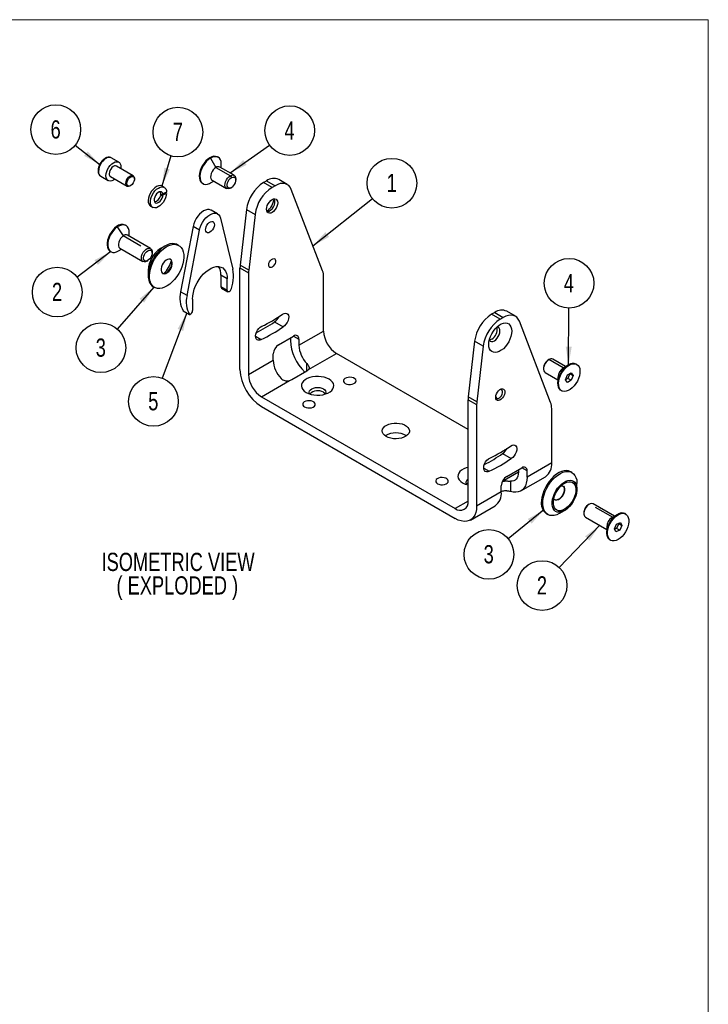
# Model space of a CAD drawing. Header units: millimetres. Extents: x 0 to 864, y 0 to 559.
# Tile 6 of 6: x 636 to 864, y 234 to 559. Entities that reach past the tile are written whole.
import ezdxf

# ---------------------------------------------------------------- set-up
doc = ezdxf.new("R2010")
doc.units = ezdxf.units.MM
doc.layers.add('DIMENSIONS', color=140, linetype='Continuous', lineweight=25)
doc.layers.add('TEXT', color=140, linetype='Continuous', lineweight=25)
doc.styles.add('SLDTEXTSTYLE1', font='TXT', dxfattribs={"width": 0.75})
doc.dimstyles.new('SLDDIMSTYLE7', dxfattribs={"dimtxt": 0.18, "dimasz": 6, "dimexe": 0, "dimexo": 0.0625, "dimgap": 0, "dimtad": 0, "dimtih": 1, "dimtoh": 1, "dimdec": 0, "dimrnd": 1e-09, "dimzin": 0, "dimdsep": 46, "dimtxsty": 'Standard', "dimsah": 1, "dimcen": 0.09, "dimadec": 0, "dimazin": 0, "dimtfac": 6, "dimtdec": 0, "dimtofl": 0, "dimtmove": 0, "dimatfit": 3, "dimfxl": 0, "dimfrac": 2, "dimtolj": 1, "dimtzin": 0, "dimarcsym": 0})

# ---------------------------------------------------------------- blocks, each defined once
blk = doc.blocks.new('SW_NOTE_0_3')
at = {"layer": 'TEXT', "color": 0}
blk.add_circle((6.41, 5.09), 8.19, dxfattribs=at)
at = {"layer": 'TEXT', "color": 0, "insert": (6.35, 8.14), "char_height": 6, "attachment_point": 2, "style": 'SLDTEXTSTYLE1'}
blk.add_mtext('1', dxfattribs=at)
blk = doc.blocks.new('SW_NOTE_0_4')
at = {"layer": 'TEXT', "color": 0}
blk.add_circle((0.04, 8.19), 8.19, dxfattribs=at)
at = {"layer": 'TEXT', "color": 0, "insert": (-0.02, 11.24), "char_height": 6, "attachment_point": 2, "style": 'SLDTEXTSTYLE1'}
blk.add_mtext('4', dxfattribs=at)
blk = doc.blocks.new('SW_NOTE_0_5')
at = {"layer": 'TEXT', "color": 0}
blk.add_circle((-5.66, -5.91), 8.19, dxfattribs=at)
at = {"layer": 'TEXT', "color": 0, "insert": (-5.72, -2.86), "char_height": 6, "attachment_point": 2, "style": 'SLDTEXTSTYLE1'}
blk.add_mtext('2', dxfattribs=at)
blk = doc.blocks.new('SW_NOTE_0_6')
at = {"layer": 'TEXT', "color": 0}
blk.add_circle((-6.36, -5.15), 8.19, dxfattribs=at)
at = {"layer": 'TEXT', "color": 0, "insert": (-6.42, -2.1), "char_height": 6, "attachment_point": 2, "style": 'SLDTEXTSTYLE1'}
blk.add_mtext('3', dxfattribs=at)
blk = doc.blocks.new('SW_NOTE_0_7')
at = {"layer": 'TEXT', "color": 0}
blk.add_circle((6.68, 4.74), 8.19, dxfattribs=at)
at = {"layer": 'TEXT', "color": 0, "insert": (6.62, 7.79), "char_height": 6, "attachment_point": 2, "style": 'SLDTEXTSTYLE1'}
blk.add_mtext('4', dxfattribs=at)
blk = doc.blocks.new('SW_NOTE_0_8')
at = {"layer": 'TEXT', "color": 0}
blk.add_circle((2.33, 7.85), 8.19, dxfattribs=at)
at = {"layer": 'TEXT', "color": 0, "insert": (2.27, 10.9), "char_height": 6, "attachment_point": 2, "style": 'SLDTEXTSTYLE1'}
blk.add_mtext('7', dxfattribs=at)
blk = doc.blocks.new('SW_NOTE_0_9')
at = {"layer": 'TEXT', "color": 0}
blk.add_circle((-6.4, 5.1), 8.19, dxfattribs=at)
at = {"layer": 'TEXT', "color": 0, "insert": (-6.46, 8.15), "char_height": 6, "attachment_point": 2, "style": 'SLDTEXTSTYLE1'}
blk.add_mtext('6', dxfattribs=at)
blk = doc.blocks.new('SW_NOTE_0_10')
at = {"layer": 'TEXT', "color": 0}
blk.add_circle((-6.53, -4.94), 8.19, dxfattribs=at)
at = {"layer": 'TEXT', "color": 0, "insert": (-6.59, -1.88), "char_height": 6, "attachment_point": 2, "style": 'SLDTEXTSTYLE1'}
blk.add_mtext('2', dxfattribs=at)
blk = doc.blocks.new('SW_NOTE_0_11')
at = {"layer": 'TEXT', "color": 0}
blk.add_circle((-5.38, -6.17), 8.19, dxfattribs=at)
at = {"layer": 'TEXT', "color": 0, "insert": (-5.44, -3.12), "char_height": 6, "attachment_point": 2, "style": 'SLDTEXTSTYLE1'}
blk.add_mtext('3', dxfattribs=at)
blk = doc.blocks.new('SW_NOTE_0_12')
at = {"layer": 'TEXT', "color": 0}
blk.add_circle((-2.89, -7.66), 8.19, dxfattribs=at)
at = {"layer": 'TEXT', "color": 0, "insert": (-2.95, -4.61), "char_height": 6, "attachment_point": 2, "style": 'SLDTEXTSTYLE1'}
blk.add_mtext('5', dxfattribs=at)
blk = doc.blocks.new('SW_NOTE_0_13')
at = {"layer": 'TEXT', "color": 0, "char_height": 6, "attachment_point": 2, "style": 'SLDTEXTSTYLE1'}
for s, insert in [('ISOMETRIC VIEW', (31.22, 7.73)), ('( EXPLODED )', (30.97, -0.02))]:
    blk.add_mtext(s, dxfattribs=dict(at, insert=insert))

msp = doc.modelspace()

# ---------------------------------------------------------------- linework, layer by layer
at = {"color": 7, "linetype": 'Continuous', "lineweight": 18}
for p, q in [((-0.0003, 558.79968), (863.5997, 558.79968)), ((863.5997, 558.79968), (863.5997, 126.99968))]:
    msp.add_line(p, q, dxfattribs=at)
for p, q in [((669.16152, 511.81588), (666.68665, 513.2446)), ((699.23147, 513.27867), (699.4436, 513.15621)), ((699.4436, 513.15621), (701.21137, 510.09435)), ((701.9434, 513.40375), (701.73127, 513.52621)), ((673.89166, 507.35323), (668.41158, 510.51681)), ((701.21137, 510.09435), (705.94898, 507.35938)), ((707.19888, 507.48315), (702.46127, 510.21812)), ((702.97914, 509.91916), (702.97914, 511.11453)), ((663.18693, 507.18226), (665.66181, 505.75354)), ((666.41175, 507.05262), (671.89182, 503.88903)), ((705.94898, 507.35938), (706.30254, 506.74701)), ((672.89197, 503.98818), (673.06872, 504.09025)), ((674.30596, 506.23344), (674.30596, 506.43754)), ((684.16075, 503.50341), (683.45365, 503.91162)), ((696.73167, 504.86573), (696.94381, 504.74326)), ((699.44418, 504.99114), (700.47934, 505.58892)), ((699.96147, 505.88788), (704.69909, 503.15291)), ((705.94927, 503.27685), (706.30277, 503.48098)), ((707.71675, 505.93034), (707.71675, 506.33854)), ((716.87682, 505.09627), (717.89792, 505.68573)), ((719.70525, 503.46345), (716.87682, 505.09627)), ((717.89792, 505.68573), (720.72634, 504.05292)), ((720.72634, 504.05292), (719.70525, 503.46345)), ((724.72602, 504.44898), (721.89759, 506.0818)), ((682.94213, 500.94068), (684.17277, 501.43873)), ((684.94589, 501.88285), (683.68047, 501.37073)), ((683.7104, 501.03257), (684.94059, 501.53043)), ((736.36698, 476.02616), (726.04205, 502.82347)), ((679.65396, 497.32965), (680.36106, 496.92144)), ((701.73127, 494.74578), (699.60995, 495.97039)), ((711.27502, 496.23921), (709.18602, 477.86884)), ((711.27502, 496.23921), (714.10345, 494.6064)), ((714.10345, 494.6064), (712.01444, 476.23603)), ((668.45631, 490.58524), (668.66845, 490.46278)), ((668.66845, 490.46278), (670.621, 487.51877)), ((671.53781, 490.94603), (671.32568, 491.06849)), ((693.67795, 490.63863), (689.55931, 469.02328)), ((695.79927, 489.41401), (693.67795, 490.63863)), ((702.66367, 493.37675), (706.78231, 476.51669)), ((676.41927, 484.1715), (670.621, 487.51877)), ((679.62172, 483.39261), (672.05568, 487.7604)), ((672.57354, 487.46144), (672.57354, 488.6568)), ((691.68063, 467.79867), (695.79927, 489.41401)), ((684.52273, 484.20791), (682.96735, 483.30972)), ((688.94759, 484.35958), (688.52332, 484.60451)), ((666.32608, 482.408), (666.53821, 482.28554)), ((669.03859, 482.53341), (670.07375, 483.13119)), ((669.55588, 483.43015), (677.12192, 479.06237)), ((680.1299, 482.45579), (680.13959, 482.248)), ((680.13959, 481.8398), (680.13959, 482.248)), ((678.37211, 479.1863), (678.7256, 479.39044)), ((712.01444, 476.23603), (709.18602, 477.86884)), ((678.8668, 476.20658), (678.8668, 474.41048)), ((704.95904, 473.30846), (702.83772, 474.53308)), ((702.83772, 474.53308), (702.83772, 470.749)), ((709.13097, 443.46682), (709.13097, 476.92794)), ((709.13097, 476.92794), (711.95939, 475.29512)), ((711.95939, 475.29512), (711.95939, 441.83401)), ((704.95904, 469.52439), (704.95904, 473.30846)), ((736.70813, 456.12115), (736.70813, 473.98891)), ((680.52397, 470.74772), (680.94824, 470.5028)), ((691.68063, 467.79867), (689.55931, 469.02328)), ((704.95904, 469.52439), (702.83772, 470.749)), ((703.04486, 470.29116), (705.16618, 469.06655)), ((693.50391, 466.69556), (693.50391, 462.91149)), ((690.39873, 462.81223), (692.52005, 461.58762)), ((793.13408, 462.25282), (792.11298, 461.66336)), ((794.94141, 460.03054), (792.11298, 461.66336)), ((793.13408, 462.25282), (795.9625, 460.62)), ((799.96218, 461.01607), (797.13375, 462.64889)), ((720.53134, 459.1676), (723.35989, 457.53485)), ((794.94141, 460.03054), (795.9625, 460.62)), ((811.60314, 432.59325), (801.27821, 459.39056)), ((728.5764, 451.4268), (736.70813, 456.12115)), ((714.29284, 454.39313), (716.11454, 453.34125)), ((721.85889, 451.63157), (726.80863, 454.489)), ((725.74797, 453.87669), (725.74797, 453.05962)), ((726.80835, 454.48883), (728.5764, 453.46815)), ((728.5764, 453.46815), (728.5764, 451.4268)), ((786.51118, 452.8063), (784.42218, 434.43593)), ((789.33961, 451.17349), (786.51118, 452.8063)), ((720.09112, 446.52835), (720.09112, 448.56971)), ((731.7441, 443.45778), (740.95077, 448.77268)), ((784.36713, 423.70895), (740.95077, 448.77268)), ((789.33961, 451.17349), (787.25061, 432.80311)), ((711.95939, 441.83401), (720.09112, 446.52835)), ((731.1927, 442.97618), (731.1927, 445.39146)), ((811.02505, 446.70026), (810.6715, 446.49609)), ((815.76267, 443.96529), (811.02505, 446.70026)), ((816.4947, 444.38802), (812.27495, 446.82403)), ((817.53043, 444.98614), (815.76267, 443.96529)), ((817.74257, 444.86367), (817.53043, 444.98614)), ((820.24236, 445.11121), (820.03023, 445.23368)), ((726.24295, 440.11875), (731.1927, 442.97618)), ((809.25729, 444.0466), (809.25729, 443.6384)), ((809.77515, 442.49379), (813.9949, 440.05778)), ((816.50513, 440.06661), (817.12385, 441.6613)), ((817.12385, 441.6613), (818.36129, 442.37565)), ((817.91934, 442.10763), (817.30063, 440.51295)), ((817.9129, 442.1168), (817.91934, 442.10763)), ((817.91934, 442.10763), (818.98, 441.49533)), ((818.36129, 442.37565), (818.98, 441.49533)), ((716.20203, 434.48554), (725.40871, 439.80044)), ((813.9949, 440.90343), (813.9949, 438.86241)), ((817.12385, 439.18629), (816.50513, 440.06661)), ((817.30063, 440.51295), (816.51158, 440.05744)), ((818.36129, 439.90064), (817.12385, 439.18629)), ((818.36129, 439.90064), (817.30063, 440.51295)), ((818.98, 441.49533), (818.36129, 439.90064)), ((815.03064, 436.57319), (815.24277, 436.45073)), ((716.20203, 434.48554), (780.12449, 397.58389)), ((784.36713, 433.49502), (787.19555, 431.86221)), ((784.36713, 400.03391), (784.36713, 433.49502)), ((787.25061, 432.80311), (784.42218, 434.43593)), ((787.19555, 431.86221), (787.19555, 398.4011)), ((716.20203, 431.21937), (780.12449, 394.31773)), ((811.94429, 412.68824), (811.94429, 430.556)), ((795.76774, 415.73482), (798.59593, 414.10187)), ((796.71231, 416.58223), (796.28834, 416.82698)), ((811.94429, 412.68824), (803.81256, 407.99389)), ((789.52898, 410.9602), (791.35105, 409.9085)), ((800.98414, 409.62591), (795.67997, 406.56388)), ((797.09505, 408.19866), (802.0448, 411.05608)), ((800.98414, 410.44378), (800.98414, 409.62671)), ((803.81256, 410.03524), (802.04451, 411.05592)), ((803.81256, 407.99389), (803.81256, 410.03524)), ((818.63097, 409.49496), (818.20671, 409.73988)), ((798.36784, 406.61207), (798.36784, 403.19056)), ((801.74109, 403.41544), (809.87282, 408.10979)), ((795.32728, 403.09544), (787.19555, 398.4011)), ((795.32728, 403.09544), (795.32728, 405.13679)), ((820.28815, 404.0361), (820.28815, 405.8322)), ((784.36713, 400.03312), (780.12449, 397.58389)), ((785.12408, 393.82265), (793.25581, 398.51699)), ((814.63222, 396.03477), (816.1876, 396.93297)), ((822.55864, 396.53704), (822.55089, 396.36187)), ((822.55089, 396.36187), (822.55089, 395.95366)), ((824.31837, 399.01536), (823.96488, 398.81122)), ((832.61673, 395.07047), (825.56856, 399.13929)), ((826.27121, 398.0905), (832.05977, 394.74884)), ((810.20736, 395.8831), (810.63162, 395.63818)), ((823.06876, 394.80905), (830.11694, 390.74023)), ((833.65189, 395.66825), (831.88442, 394.64758)), ((833.36129, 392.47827), (834.59195, 393.03935)), ((834.23417, 395.7371), (834.02203, 395.85956)), ((834.59195, 393.03935), (835.09526, 392.0245)), ((836.3644, 395.79366), (836.15227, 395.91612)), ((830.11694, 391.58588), (830.11694, 389.54486)), ((832.63394, 390.90234), (833.36129, 392.47827)), ((833.13725, 389.88749), (832.63394, 390.90234)), ((833.30725, 391.06087), (832.69399, 390.78127)), ((834.36791, 390.44857), (833.13725, 389.88749)), ((834.0346, 392.6368), (833.30725, 391.06087)), ((834.36791, 390.44857), (833.30725, 391.06087)), ((833.97456, 392.75787), (834.0346, 392.6368)), ((834.0346, 392.6368), (835.09526, 392.0245)), ((835.09526, 392.0245), (834.36791, 390.44857)), ((831.15267, 387.25563), (831.3648, 387.13317))]:
    msp.add_line(p, q)
at = {"flags": 128}
for points in [[(666.68665, 513.2446), (666.47985, 513.33861), (666.0106, 513.4082), (665.4875, 513.31759), (664.93679, 513.07132), (664.38608, 512.68175), (663.86298, 512.1684), (663.39373, 511.55703), (663.00186, 510.87828), (662.70701, 510.16619), (662.52397, 509.45648), (662.46192, 508.78471)], [(699.23147, 513.27867), (698.56237, 512.81863), (697.91745, 512.22765), (697.32002, 511.5271), (696.79167, 510.7423), (696.35151, 509.9016), (696.01544, 509.03541), (695.7956, 508.17502), (695.69994, 507.35152), (695.73192, 506.5947), (695.89039, 505.93188), (696.16961, 505.38704), (696.55949, 504.97987), (696.73167, 504.86573)], [(699.4436, 513.15621), (698.7745, 512.69617), (698.12958, 512.10519), (697.53215, 511.40464), (697.0038, 510.61984), (696.56364, 509.77914), (696.22757, 508.91295), (696.00773, 508.05256), (695.91207, 507.22906), (695.94406, 506.47223), (696.10252, 505.80942), (696.38174, 505.26458), (696.77162, 504.85741), (697.25808, 504.60261), (697.82353, 504.50941), (698.44753, 504.58116), (699.10753, 504.81528), (699.44418, 504.99114)], [(702.97914, 511.11453), (702.97513, 511.30648), (702.87948, 512.01953), (702.65964, 512.6261), (702.32356, 513.10428), (701.8834, 513.43677), (701.35506, 513.61156), (700.75763, 513.62233), (700.11271, 513.4687), (699.4436, 513.15621)], [(664.93679, 507.356), (664.99884, 508.02776), (665.18188, 508.73748), (665.47673, 509.44957), (665.86861, 510.12832), (666.33786, 510.73969), (666.86095, 511.25303), (667.41167, 511.64261), (667.96238, 511.88887), (668.48547, 511.97948), (668.95472, 511.90989), (669.3466, 511.68359), (669.64145, 511.31193), (669.82449, 510.81355), (669.88654, 510.21343), (669.84784, 509.68768)], [(668.41158, 510.51681), (668.11877, 510.60721), (667.72636, 510.55852), (667.30598, 510.35222), (666.895, 510.00664), (666.52992, 509.55249), (666.24319, 509.03011), (666.06028, 508.48594), (665.99745, 507.96831)], [(701.21137, 510.09435), (700.73443, 509.74332), (700.29287, 509.26693), (699.91942, 508.7005), (699.6418, 508.08606), (699.48058, 507.46916), (699.44772, 506.89556), (699.54567, 506.4078), (699.76716, 506.04207), (699.96147, 505.88788)], [(667.848, 506.22348), (667.41167, 505.92682), (666.86095, 505.68056), (666.33786, 505.58995), (665.86861, 505.65953), (665.47673, 505.88583), (665.18188, 506.25749), (664.99884, 506.75588), (664.93679, 507.356)], [(671.47753, 504.80472), (671.54036, 505.32235), (671.72326, 505.86653), (672.01, 506.3889), (672.37507, 506.84306), (672.78606, 507.18864), (673.20643, 507.39494), (673.59885, 507.44363), (673.92843, 507.33038), (674.16591, 507.06526), (674.29016, 506.67182), (674.30596, 506.43754)], [(671.83108, 504.80472), (671.89813, 505.30741), (672.09201, 505.83303), (672.39171, 506.32463), (672.76475, 506.72894), (673.17071, 507.00214), (673.56559, 507.11463), (673.90661, 507.05421), (674.15681, 506.82744), (674.28908, 506.45889), (674.28908, 505.9885), (674.15681, 505.46724), (673.90661, 504.95159), (673.56559, 504.49744), (673.17071, 504.15401), (672.76475, 503.9585), (672.39171, 503.9321), (672.09201, 504.07768), (671.89813, 504.37945), (671.83108, 504.80472)], [(705.94927, 503.27685), (705.70827, 503.15673), (705.2447, 503.03911), (704.83337, 503.0905), (704.50477, 503.3071), (704.28329, 503.67284), (704.18534, 504.16059), (704.21819, 504.73419), (704.37941, 505.35109), (704.65704, 505.96554), (705.03048, 506.53196), (705.47205, 507.00835), (705.94898, 507.35938), (705.94898, 507.35938)], [(706.30254, 506.74701), (706.71939, 506.9151), (707.09919, 506.92314), (707.40821, 506.77043), (707.61899, 506.47053), (707.7128, 506.0501), (707.68129, 505.54647), (707.52728, 505.00442), (707.26445, 504.47209), (706.91614, 503.9968), (706.51332, 503.62077), (706.09176, 503.37741), (705.68893, 503.28835), (705.34063, 503.3615), (705.07779, 503.59036), (704.92378, 503.9546), (704.89228, 504.42184), (704.98608, 504.95059), (705.19686, 505.49385), (705.50588, 506.00335), (705.88569, 506.43382), (706.30254, 506.74701)], [(705.94898, 507.35938), (706.42592, 507.55902), (706.86749, 507.59244), (707.24093, 507.45719), (707.51856, 507.16328), (707.67978, 506.73252), (707.71675, 506.33854)], [(672.89197, 503.98818), (672.78606, 503.93161), (672.37507, 503.80267), (672.01, 503.83532), (671.72326, 504.02664), (671.54036, 504.35964), (671.47753, 504.80472)], [(683.45365, 503.91162), (683.27335, 503.99759), (682.78042, 504.08943), (682.22816, 504.01348), (681.64329, 503.77343), (681.05409, 503.38088), (680.48905, 502.85482), (679.97552, 502.2207), (679.53833, 501.50918), (679.19862, 500.75469), (678.97283, 499.99371), (678.87187, 499.26306), (678.90064, 498.59807), (679.05774, 498.03091), (679.33556, 497.589), (679.65396, 497.32965)], [(684.94059, 501.53043), (684.83244, 500.79712), (684.59991, 500.03552), (684.25425, 499.28248), (683.81217, 498.57442), (683.29506, 497.94558), (682.72792, 497.4264), (682.1382, 497.04197), (681.55441, 496.8109), (681.00479, 496.74435), (680.51593, 496.84555), (680.11148, 497.10961), (679.81099, 497.52374), (679.629, 498.06793), (679.57431, 498.71584), (679.64958, 499.43614), (679.85115, 500.19399), (680.16927, 500.95273), (680.58857, 501.67567), (681.08876, 502.32782), (681.64565, 502.87766), (682.23229, 503.29859), (682.82032, 503.57023), (683.38129, 503.67947), (683.88806, 503.62101), (684.31614, 503.39767), (684.6448, 503.02027), (684.85816, 502.50706), (684.94589, 501.88285)], [(726.04205, 502.82347), (725.68586, 503.52563), (725.21423, 504.08802), (724.63813, 504.49753), (723.97098, 504.74465), (723.22831, 504.82361), (722.42739, 504.73258), (721.58688, 504.47367), (720.72634, 504.05292)], [(683.68047, 501.37073), (683.52793, 501.75706), (683.25959, 502.00222), (682.89998, 502.08381), (682.48197, 501.99437), (682.04375, 501.74209), (681.62538, 501.35), (681.26509, 500.85395), (680.99581, 500.29928), (680.84215, 499.73666), (680.81814, 499.21753), (680.926, 498.78932), (681.15585, 498.49117), (681.48669, 498.35033), (681.88829, 498.37966), (682.32394, 498.57649), (682.75383, 498.92283), (683.13868, 499.38703), (683.4433, 499.92666), (683.63986, 500.49241), (683.7104, 501.03257)], [(719.73757, 495.23505), (719.26173, 495.03269), (718.81833, 494.98881), (718.43757, 495.10639), (718.1454, 495.37741), (717.96173, 495.78341), (717.89909, 496.29672), (717.96173, 496.88236), (718.1454, 497.50042), (718.43757, 498.10877), (718.81833, 498.66596), (719.26173, 499.13403), (719.73757, 499.48106), (720.2134, 499.68341), (720.65681, 499.72729), (721.03757, 499.60972), (721.32974, 499.33869), (721.5134, 498.93269), (721.57604, 498.41938), (721.5134, 497.83374), (721.32974, 497.21569), (721.03757, 496.60733), (720.65681, 496.05014), (720.2134, 495.58208), (719.73757, 495.23505)], [(699.60995, 495.97039), (699.54356, 496.00673), (699.01603, 496.1791), (698.42008, 496.18849), (697.77709, 496.03456), (697.11015, 495.72285), (696.44321, 495.26453), (695.80022, 494.67608), (695.20427, 493.97861), (694.67674, 493.19718), (694.2366, 492.35984), (693.89963, 491.49666), (693.67795, 490.63863)], [(695.79927, 489.41401), (696.02096, 490.27204), (696.35792, 491.13523), (696.79806, 491.97257), (697.32559, 492.754), (697.92154, 493.45147), (698.56453, 494.03992), (699.23147, 494.49824), (699.89841, 494.80995), (700.5414, 494.96388), (701.13736, 494.95449), (701.66488, 494.78212), (702.10502, 494.45296), (702.44199, 493.97883), (702.66367, 493.37675)], [(668.45631, 490.58524), (667.79755, 490.0508), (667.17596, 489.39665), (666.614, 488.6464), (666.13198, 487.8272), (665.74733, 486.96863), (665.47394, 486.10174), (665.3217, 485.25786), (665.29611, 484.46748), (665.3981, 483.75917), (665.62397, 483.15853), (665.96557, 482.68727), (666.32608, 482.408)], [(668.66845, 490.46278), (668.00969, 489.92834), (667.38809, 489.27418), (666.82613, 488.52394), (666.34411, 487.70474), (665.95946, 486.84617), (665.68607, 485.97928), (665.53383, 485.1354), (665.50824, 484.34502), (665.61023, 483.63671), (665.8361, 483.03607), (666.1777, 482.56481), (666.62268, 482.23997), (667.15496, 482.07327), (667.75529, 482.07076), (668.40199, 482.23252), (669.03859, 482.53341)], [(672.57354, 488.6568), (672.53261, 489.25265), (672.36793, 489.9101), (672.08291, 490.44848), (671.68783, 490.84834), (671.19698, 491.09523), (670.6281, 491.18022), (670.00175, 491.10023), (669.34056, 490.85817), (668.66845, 490.46278)], [(699.23147, 488.74162), (698.8042, 488.56933), (698.4149, 488.56109), (698.09815, 488.71762), (697.8821, 489.02501), (697.78595, 489.45596), (697.81825, 489.97217), (697.97611, 490.52778), (698.24551, 491.07341), (698.60253, 491.56059), (699.01542, 491.94602), (699.44752, 492.19547), (699.86041, 492.28675), (700.21743, 492.21177), (700.48683, 491.97719), (700.6447, 491.60385), (700.67699, 491.12492), (700.58084, 490.58296), (700.36479, 490.02612), (700.04804, 489.50388), (699.65874, 489.06265), (699.23147, 488.74162)], [(670.621, 487.51877), (670.15352, 487.11605), (669.73442, 486.60054), (669.39478, 486.01048), (669.15979, 485.38962), (669.04687, 484.78401), (669.0644, 484.23857), (669.21108, 483.79376), (669.47604, 483.48255), (669.55588, 483.43015)], [(688.52332, 484.60451), (688.24551, 484.74401), (687.56902, 484.9391), (686.8245, 484.97194), (686.02858, 484.84181), (685.19905, 484.55161), (684.35442, 484.10782), (683.51358, 483.52036), (682.6953, 482.80235), (681.91786, 481.96983), (681.19863, 481.04139), (680.55368, 480.03777), (679.99741, 478.9814), (679.54225, 477.89588), (679.19836, 476.80544), (678.97344, 475.73446), (678.87249, 474.70684), (678.89778, 473.74556), (679.04875, 472.87208), (679.32201, 472.10591), (679.71148, 471.46417), (680.20843, 470.96119), (680.52397, 470.74772)], [(690.57378, 481.36175), (690.59907, 480.40046), (690.49813, 479.37285), (690.2732, 478.30186), (689.92931, 477.21143), (689.47415, 476.1259), (688.91788, 475.06953), (688.27293, 474.06592), (687.5537, 473.13748), (686.77626, 472.30496), (685.95798, 471.58694), (685.11714, 470.99948), (684.27252, 470.55569), (683.44298, 470.26549), (682.64706, 470.13536), (681.90254, 470.16821), (681.22605, 470.3633), (680.6327, 470.71627), (680.13574, 471.21925), (679.74628, 471.86098), (679.47301, 472.62715), (679.32205, 473.50064), (679.29676, 474.46192), (679.3977, 475.48953), (679.62263, 476.56052), (679.96651, 477.65096), (680.42167, 478.73648), (680.97794, 479.79285), (681.6229, 480.79646), (682.34213, 481.7249), (683.11956, 482.55743), (683.93784, 483.27544), (684.77869, 483.8629), (685.62331, 484.30669), (686.45285, 484.59689), (687.24876, 484.72702), (687.99328, 484.69418), (688.66978, 484.49909), (689.26313, 484.14611), (689.76009, 483.64314), (690.14955, 483.0014), (690.42281, 482.23523), (690.57378, 481.36175)], [(678.37211, 479.1863), (677.95719, 479.00372), (677.50893, 478.94771), (677.12467, 479.06079), (676.8329, 479.33456), (676.65527, 479.74872), (676.60495, 480.27255), (676.68567, 480.8672), (676.89144, 481.48858), (677.20701, 482.09059), (677.60896, 482.62859), (678.06749, 483.06268), (678.5486, 483.36066), (679.01659, 483.50043), (679.43676, 483.47163), (679.77795, 483.27639), (680.01486, 482.92919), (680.1299, 482.45579), (680.1299, 482.45579)], [(680.13184, 482.00603), (680.11293, 481.5088), (679.97072, 480.96845), (679.71787, 480.43297), (679.37682, 479.94996), (678.97789, 479.56233), (678.55652, 479.30451), (678.15016, 479.19943), (677.79491, 479.25641), (677.52233, 479.4704), (677.35665, 479.82238), (677.31258, 480.28107), (677.39405, 480.80572), (677.59381, 481.34971), (677.89412, 481.86471), (678.26829, 482.30495), (678.68307, 482.63132), (679.10161, 482.81481), (679.48672, 482.83913), (679.80418, 482.70212), (680.02578, 482.41594), (680.13184, 482.00603)], [(686.81148, 478.73319), (686.69729, 479.21653), (686.46388, 479.57821), (686.12715, 479.79357), (685.71007, 479.84794), (685.24105, 479.73761), (684.75204, 479.4701), (684.27639, 479.06364), (683.8465, 478.54594), (683.49167, 477.95227), (683.23608, 477.32308), (683.09715, 476.70127), (683.08435, 476.1292), (683.19854, 475.64585), (683.43195, 475.28418), (683.76867, 475.06882), (684.18576, 475.01445), (684.65478, 475.12478), (685.14378, 475.39229), (685.61944, 475.79874), (686.04932, 476.31645), (686.40416, 476.91012), (686.65975, 477.5393), (686.79868, 478.16112), (686.81148, 478.73319)], [(683.5542, 475.18025), (683.62725, 475.15046), (684.04434, 475.09609), (684.51336, 475.20642), (685.00236, 475.47393), (685.47801, 475.88038), (685.9079, 476.39809), (686.26273, 476.99176), (686.51832, 477.62094), (686.65726, 478.24276), (686.67006, 478.81483)], [(693.50391, 466.69556), (693.56788, 467.71825), (693.75837, 468.79196), (694.07111, 469.8927), (694.49913, 470.99588), (695.03287, 472.07686), (695.66039, 473.11149), (696.36769, 474.07666), (697.13896, 474.95081), (697.95697, 475.71441), (698.80345, 476.35041), (699.65949, 476.84459), (700.50597, 477.18592), (701.32398, 477.36677), (702.09525, 477.38311), (702.80255, 477.23457), (703.43007, 476.92446), (703.96381, 476.45972), (704.39183, 475.85072), (704.70458, 475.11107), (704.89506, 474.2573), (704.95904, 473.30846)], [(719.73757, 477.25073), (719.36447, 477.10725), (719.03181, 477.12309), (718.77562, 477.29656), (718.62368, 477.60885), (718.59244, 478.02612), (718.6853, 478.50315), (718.89218, 478.98826), (719.19068, 479.42886), (719.54844, 479.77721), (719.92669, 479.99558), (720.28445, 480.06028), (720.58295, 479.96431), (720.78984, 479.71808), (720.88269, 479.34825), (720.85146, 478.89492), (720.69951, 478.4072), (720.44333, 477.93795), (720.11066, 477.53801), (719.73757, 477.25073)], [(705.87371, 469.27186), (705.71161, 469.14399), (705.54704, 469.05896), (705.38893, 469.02139), (705.24589, 469.03331), (705.12567, 469.09408), (705.03481, 469.20039), (704.97824, 469.34647), (704.95904, 469.52439)], [(723.16712, 461.65795), (723.66268, 461.92655), (724.13618, 462.03014), (724.55318, 461.96118), (724.88335, 461.72469), (725.10269, 461.33786), (725.19524, 460.82883), (725.15427, 460.23462), (724.98276, 459.59843), (724.69318, 458.96654), (724.3066, 458.3849), (723.85113, 457.89582), (723.35989, 457.53485)], [(801.27821, 459.39056), (800.92202, 460.09272), (800.45039, 460.65511), (799.87429, 461.06462), (799.20714, 461.31174), (798.46447, 461.3907), (797.66355, 461.29966), (796.82304, 461.04076), (795.9625, 460.62)], [(791.19071, 451.74125), (791.25512, 452.58114), (791.44617, 453.4668), (791.75734, 454.36807), (792.17804, 455.25426), (792.69395, 456.09519), (793.28749, 456.86221), (793.93846, 457.52922), (794.62468, 458.07349), (795.32278, 458.4765), (796.009, 458.72452), (796.65997, 458.8091), (797.25351, 458.72736), (797.76942, 458.48209), (798.19012, 458.08164), (798.50129, 457.53964), (798.69234, 456.87456), (798.75675, 456.10903), (798.69234, 455.26914), (798.50129, 454.38348), (798.19012, 453.48221), (797.76942, 452.59602), (797.25351, 451.7551), (796.65997, 450.98807), (796.009, 450.32106), (795.32278, 449.77679), (794.62468, 449.37378), (793.93846, 449.12576), (793.28749, 449.04118), (792.69395, 449.12292), (792.17804, 449.36819), (791.75734, 449.76864), (791.44617, 450.31064), (791.25512, 450.97573), (791.19071, 451.74125)], [(716.11525, 453.35261), (715.62401, 453.1464), (715.16853, 453.10961), (714.78195, 453.24491), (714.49238, 453.54246), (714.32087, 453.98063), (714.2799, 454.52754), (714.37245, 455.14343), (714.59178, 455.7835), (714.92196, 456.4012), (715.33896, 456.95162), (715.81245, 457.39471), (716.30801, 457.69827)], [(791.37029, 453.17489), (791.43702, 453.06706), (791.72918, 452.79604), (792.10995, 452.67846), (792.55335, 452.72234), (793.02918, 452.9247), (793.50502, 453.27173), (793.94842, 453.73979), (794.32918, 454.29698), (794.62135, 454.90534), (794.80502, 455.52339), (794.86766, 456.10903), (794.80502, 456.62234), (794.62135, 457.02834), (794.32918, 457.29937), (793.94842, 457.41694), (793.82142, 457.42083)], [(792.1453, 453.43495), (791.66947, 453.2326), (791.36476, 453.18519)], [(811.02505, 446.70026), (810.54811, 446.34923), (810.10655, 445.87284), (809.7331, 445.30641), (809.45548, 444.69197), (809.29426, 444.07507), (809.26141, 443.50147), (809.35935, 443.01371), (809.58084, 442.64798), (809.77515, 442.49379)], [(815.03064, 436.57319), (814.85846, 436.68733), (814.46857, 437.0945), (814.18935, 437.63934), (814.03089, 438.30216), (813.99891, 439.05899), (814.09456, 439.88248), (814.3144, 440.74287), (814.65047, 441.60907), (815.09064, 442.44976), (815.61898, 443.23456), (816.21641, 443.93511), (816.86133, 444.52609), (817.53043, 444.98614)], [(817.74257, 444.86367), (818.41167, 445.17616), (819.05659, 445.32979), (819.65402, 445.31902), (820.18236, 445.14423), (820.62253, 444.81174), (820.9586, 444.33356), (821.17844, 443.72699), (821.2741, 443.01394), (821.24211, 442.22019), (821.08365, 441.37441), (820.80443, 440.50719), (820.41455, 439.64987), (819.92809, 438.83342), (819.36264, 438.08737), (818.73864, 437.43867), (818.07864, 436.91076), (817.40649, 436.52274), (816.74649, 436.28862), (816.12249, 436.21687), (815.55704, 436.31007), (815.07059, 436.56487), (814.6807, 436.97204), (814.40148, 437.51688), (814.24302, 438.1797), (814.21104, 438.93652), (814.30669, 439.76002), (814.52653, 440.62041), (814.86261, 441.4866), (815.30277, 442.3273), (815.83111, 443.1121), (816.42854, 443.81265), (817.07346, 444.40363), (817.74257, 444.86367)], [(730.94521, 435.89384), (731.70475, 435.52974), (732.56725, 435.2524), (733.50335, 435.07128), (734.48115, 434.99254), (735.46737, 435.01886), (736.42841, 435.14935), (737.33156, 435.37956), (738.14606, 435.70165), (738.84417, 436.10466), (739.40211, 436.57486), (739.80089, 437.09624), (740.02693, 437.65104), (740.07252, 438.22037), (739.93612, 438.78484), (739.62238, 439.32524), (739.14197, 439.82315), (738.51125, 440.26163), (737.75171, 440.62573), (736.88921, 440.90306), (735.95312, 441.08419), (734.97531, 441.16293), (733.98909, 441.13661), (733.02805, 441.00612), (732.1249, 440.77591), (731.3104, 440.45381), (730.61229, 440.05081), (730.05435, 439.58061), (729.65557, 439.05923), (729.42954, 438.50443), (729.38394, 437.9351), (729.52034, 437.37062), (729.83408, 436.83023), (730.31449, 436.33232), (730.94521, 435.89384)], [(743.86759, 438.86353), (744.36525, 438.65149), (744.94907, 438.53356), (745.56716, 438.52021), (746.16461, 438.61263), (746.68833, 438.8026), (747.09179, 439.07324), (747.33913, 439.40052), (747.40838, 439.75534), (747.29339, 440.10618), (747.00437, 440.42187), (746.56701, 440.67435), (746.02016, 440.8412), (745.41242, 440.90758), (744.79778, 440.86761), (744.23087, 440.72482), (743.76204, 440.49191), (743.43297, 440.18957), (743.27288, 439.84467), (743.29601, 439.48785), (743.50029, 439.15082), (743.86759, 438.86353)], [(732.16265, 435.38315), (732.07193, 435.54384), (731.97823, 435.95473), (732.07193, 436.36561), (732.34666, 436.7485), (732.78369, 437.07729), (733.35323, 437.32958), (734.01648, 437.48817), (734.72823, 437.54227), (735.43998, 437.48817), (736.10323, 437.32958), (736.67277, 437.07729), (737.1098, 436.7485), (737.38453, 436.36561), (737.47823, 435.95473), (737.38453, 435.54384), (737.29381, 435.38315)], [(736.67277, 435.93413), (737.1098, 435.60534), (737.29381, 435.38315)], [(793.47113, 434.27727), (793.53788, 434.82725), (793.73222, 435.40544), (794.03687, 435.96046), (794.42477, 436.443), (794.86144, 436.81018), (795.30809, 437.02937), (795.72503, 437.0811), (796.07521, 436.96078), (796.32753, 436.67909), (796.45955, 436.26106), (796.45955, 435.74384), (796.32753, 435.17338), (796.07521, 434.60037), (795.72503, 434.07574), (795.30809, 433.64608), (794.86144, 433.34958), (794.42477, 433.21259), (794.03687, 433.24727), (793.73222, 433.45055), (793.53788, 433.80436), (793.47113, 434.27727)], [(793.48301, 434.50196), (793.53339, 434.29058), (793.71341, 434.01036), (793.99171, 433.87518), (794.3381, 433.89969), (794.71506, 434.08123), (795.08174, 434.40014), (795.3984, 434.82185), (795.63073, 435.30066), (795.75355, 435.78469), (795.75355, 436.22149), (795.63073, 436.56371), (795.3984, 436.77428), (795.08174, 436.83038), (794.78485, 436.75705)], [(730.43256, 431.10765), (730.93022, 430.89562), (731.51404, 430.77768), (732.13213, 430.76433), (732.72958, 430.85675), (733.2533, 431.04672), (733.65676, 431.31737), (733.9041, 431.64464), (733.97335, 431.99946), (733.85836, 432.3503), (733.56934, 432.66599), (733.13198, 432.91848), (732.58513, 433.08532), (731.97739, 433.15171), (731.36275, 433.11173), (730.79584, 432.96894), (730.32701, 432.73603), (729.99794, 432.43369), (729.83785, 432.08879), (729.86098, 431.73197), (730.06526, 431.39494), (730.43256, 431.10765)], [(757.35565, 421.34137), (756.78026, 421.74874), (756.35869, 422.21463), (756.10821, 422.71998), (756.03907, 423.24409), (756.15411, 423.76551), (756.4486, 424.26289), (756.9105, 424.71586), (757.5209, 425.10588), (758.2548, 425.41699), (759.08216, 425.63645), (759.9691, 425.75526), (760.87933, 425.76858), (761.77556, 425.67585), (762.62111, 425.48087), (763.38137, 425.19162), (764.0252, 424.81994), (764.52625, 424.38106), (764.864, 423.89293), (765.02464, 423.37554), (765.00157, 422.85008), (764.79575, 422.33806), (764.4156, 421.86044), (763.87669, 421.43676), (763.20108, 421.08439), (762.41642, 420.81774), (761.55484, 420.64773), (760.65163, 420.58132), (759.74374, 420.62124), (758.86836, 420.76584), (758.06131, 421.0092), (757.35565, 421.34137)], [(798.40328, 418.22504), (798.89885, 418.49365), (799.37236, 418.59723), (799.78936, 418.52826), (800.11953, 418.29175), (800.33886, 417.90491), (800.4314, 417.39585), (800.39041, 416.80162), (800.21888, 416.16542), (799.92928, 415.53352), (799.54268, 414.95189), (799.08719, 414.46281), (798.59593, 414.10187)], [(791.35153, 409.91977), (790.86027, 409.71352), (790.40478, 409.67669), (790.01817, 409.81196), (789.72857, 410.10949), (789.55704, 410.54765), (789.51606, 411.09456), (789.60859, 411.71045), (789.82792, 412.35053), (790.1581, 412.96825), (790.5751, 413.51868), (791.0486, 413.96179), (791.54418, 414.26536)], [(790.57321, 413.51658), (790.93241, 413.76459), (791.15263, 414.03843)], [(784.36713, 411.14805), (783.74369, 410.97701), (782.9292, 410.65492), (782.23109, 410.25191), (781.67315, 409.78171), (781.27437, 409.26033), (781.04833, 408.70553), (781.00273, 408.1362), (781.13913, 407.57173), (781.45288, 407.03133), (781.93329, 406.53342), (782.564, 406.09495)], [(800.98414, 409.62671), (800.93827, 408.93474), (800.80167, 408.31069), (800.57728, 407.76805), (800.26995, 407.31856), (799.88634, 406.97192), (799.43473, 406.73563), (798.92489, 406.61481), (798.36784, 406.61207)], [(818.20671, 409.73988), (818.177, 409.75678), (817.53205, 410.01574), (816.81282, 410.11378), (816.03538, 410.04869), (815.2171, 409.82194), (814.37626, 409.43859), (813.53164, 408.90719), (812.7021, 408.23963), (811.90618, 407.45082), (811.16166, 406.55836), (810.48517, 405.58221), (809.89182, 404.54417), (809.39486, 403.46742), (809.0054, 402.37602), (808.73213, 401.29435), (808.58117, 400.24656)], [(809.00543, 400.00164), (809.1564, 401.04942), (809.42966, 402.1311), (809.81912, 403.2225), (810.31608, 404.29925), (810.90943, 405.33729), (811.58593, 406.31344), (812.33045, 407.20589), (813.12637, 407.99471), (813.9559, 408.66227), (814.80052, 409.19366), (815.64137, 409.57702), (816.45965, 409.80377), (817.23708, 409.86886), (817.95631, 409.77082), (818.60127, 409.51186), (819.15754, 409.09774), (819.6127, 408.53773), (819.95658, 407.84434), (820.18151, 407.03305), (820.28246, 406.12198), (820.28815, 405.8322)], [(774.27318, 405.799), (774.77084, 405.58696), (775.35466, 405.46903), (775.97275, 405.45568), (776.5702, 405.5481), (777.09392, 405.73807), (777.49738, 406.00871), (777.74472, 406.33599), (777.81397, 406.69081), (777.69898, 407.04165), (777.40996, 407.35734), (776.9726, 407.60983), (776.42575, 407.77667), (775.81801, 407.84306), (775.20337, 407.80308), (774.63646, 407.66029), (774.16763, 407.42738), (773.83856, 407.12504), (773.67847, 406.78014), (773.7016, 406.42332), (773.90588, 406.08629), (774.27318, 405.799)], [(783.78145, 405.58425), (783.96546, 405.80644), (784.36713, 406.11445)], [(803.81256, 407.99389), (803.7493, 406.94056), (803.56062, 405.97912), (803.24992, 405.12679), (802.82276, 404.39881), (802.28676, 403.80821), (801.65154, 403.36557), (800.92845, 403.07879), (800.13044, 402.95302), (799.27178, 402.9905), (798.36784, 403.19056)], [(812.10818, 399.80895), (812.24459, 400.69805), (812.50078, 401.61665), (812.86898, 402.53682), (813.33799, 403.43061), (813.89356, 404.27085), (814.51882, 405.03203), (815.19476, 405.69101), (815.90085, 406.22777), (816.61563, 406.62599), (817.31738, 406.87359), (817.98479, 406.96303), (818.59757, 406.8916), (819.1371, 406.66147), (819.587, 406.27964), (819.93358, 405.75769), (820.16633, 405.1115), (820.27816, 404.3607), (820.26568, 403.52809), (820.12928, 402.63899), (819.87308, 401.72039), (819.50489, 400.80022), (819.03588, 399.90643), (818.4803, 399.06619), (817.85505, 398.30501), (817.17911, 397.64603), (816.47302, 397.10927), (815.75824, 396.71105), (815.05648, 396.46345), (814.38908, 396.37401), (813.7763, 396.44544), (813.23676, 396.67556), (812.78687, 397.0574), (812.44028, 397.57935), (812.20754, 398.22554), (812.0957, 398.97634), (812.10818, 399.80895)], [(812.49496, 399.98528), (812.62912, 400.8385), (812.88445, 401.71997), (813.25223, 402.5997), (813.71995, 403.44771), (814.27168, 404.23514), (814.88864, 404.93516), (815.5498, 405.52395), (816.23267, 405.98144), (816.91397, 406.29205), (817.57052, 406.44522), (818.17995, 406.43573), (818.72151, 406.26389), (819.17676, 405.93556), (819.53019, 405.46193), (819.76977, 404.85911), (819.88735, 404.14765), (819.87891, 403.35175), (819.74474, 402.49854), (819.48942, 401.61706), (819.12163, 400.73734), (818.65391, 399.88932), (818.10218, 399.1019), (817.48523, 398.40188), (816.82406, 397.81309), (816.1412, 397.3556), (815.45989, 397.04498), (814.80335, 396.89182), (814.19392, 396.90131), (813.65236, 397.07315), (813.19711, 397.40147), (812.84367, 397.87511), (812.60409, 398.47793), (812.48652, 399.18939), (812.49496, 399.98528)], [(815.1068, 405.14635), (815.44987, 405.11626), (815.8047, 404.93226), (816.06029, 404.59818), (816.19922, 404.13677), (816.21202, 403.57948), (816.09783, 402.96429), (815.86442, 402.33313), (815.5277, 401.729), (815.11061, 401.19307), (814.64159, 400.76188), (814.15259, 400.4648), (813.67693, 400.32208), (813.24704, 400.34344), (812.89221, 400.52744), (812.63662, 400.86152), (812.63506, 400.86469)], [(815.60075, 405.06243), (815.66327, 405.01391), (815.91886, 404.67982), (816.0578, 404.21841), (816.0706, 403.66112), (815.95641, 403.04593), (815.723, 402.41477), (815.38627, 401.81064), (814.96919, 401.27471), (814.50017, 400.84352), (814.01116, 400.54644), (813.53551, 400.40372), (813.10562, 400.42508), (812.95474, 400.47891)], [(814.63222, 396.03477), (814.46207, 395.93947), (813.62123, 395.55612), (812.80295, 395.32936), (812.02551, 395.26428), (811.30628, 395.36231), (810.66133, 395.62128), (810.10506, 396.03539), (809.6499, 396.5954), (809.30601, 397.2888), (809.08108, 398.10009), (808.98014, 399.01115), (809.00543, 400.00164)], [(787.19555, 398.4011), (787.12358, 397.28059), (786.90913, 396.26599), (786.55656, 395.37795), (786.07305, 394.63455), (785.46844, 394.05093), (784.75505, 393.63896), (783.94739, 393.40704), (783.06191, 393.35988), (782.11664, 393.49844), (781.1308, 393.81991), (780.12449, 394.31773)], [(825.56856, 399.13929), (825.48347, 399.18214), (825.08152, 399.25605), (824.62299, 399.16073), (824.14188, 398.90324), (823.67389, 398.50268), (823.25372, 397.98876), (822.91253, 397.39959), (822.67563, 396.77887), (822.56058, 396.17263)], [(831.15267, 387.25563), (830.75312, 387.57568), (830.4226, 388.06073), (830.20882, 388.67318), (830.1195, 389.39091), (830.15787, 390.18796), (830.32255, 391.03555), (830.60757, 391.90302), (831.00265, 392.75903), (831.4935, 393.57264), (832.06238, 394.31444), (832.68873, 394.95762), (833.34992, 395.47895), (834.02203, 395.85956)], [(834.23417, 395.7371), (834.89293, 395.96326), (835.51452, 396.02677), (836.07648, 395.92536), (836.5585, 395.66268), (836.94315, 395.24823), (837.21654, 394.69698), (837.36878, 394.02887), (837.39437, 393.26803), (837.29238, 392.44197), (837.06651, 391.58055), (836.72491, 390.71488), (836.27993, 389.87628), (835.74765, 389.09503), (835.14732, 388.39939), (834.50063, 387.81449), (833.83094, 387.36147), (833.16248, 387.0567), (832.51939, 386.91121), (831.92492, 386.93024), (831.40056, 387.11312), (830.96525, 387.45322), (830.63473, 387.93827), (830.42095, 388.55072), (830.33163, 389.26845), (830.37, 390.0655), (830.53468, 390.91308), (830.81971, 391.78056), (831.21479, 392.63657), (831.70564, 393.45018), (832.27452, 394.19198), (832.90087, 394.83516), (833.56205, 395.35649), (834.23417, 395.7371)]]:
    msp.add_lwpolyline(points, dxfattribs=at)
for centre, radius, start, end in [((700.69174, 511.27802), 2.4769, 65.1849664, 126.125492), ((701.94233, 509.08566), 1.2457, 65.3810279, 125.9294305), ((664.1717, 508.59305), 1.72049, 173.6037743, 235.0840453), ((666.97161, 507.85749), 0.98044, 173.5101605, 235.1776591), ((723.62679, 494.62712), 12.45653, 122.8118561, 172.5640664), ((726.45522, 492.9943), 12.45653, 122.8118561, 172.5640664), ((720.23214, 502.50696), 3.94375, 65.0200252, 126.2904332), ((680.32935, 501.27382), 2.59784, 283.7161446, 343.6322926), ((681.38023, 501.41469), 1.63224, 343.1180882, 24.1696892), ((711.97859, 501.83736), 8.78774, 313.8043548, 346.1282469), ((717.36574, 498.72728), 3.30826, 282.3467861, 17.6585904), ((670.27815, 488.52806), 2.74792, 67.5916359, 131.5281565), ((671.51947, 486.56408), 1.31099, 65.8574003, 133.2623921), ((687.65899, 475.86612), 8.79879, 122.2229378, 177.7824387), ((678.14721, 481.35715), 8.60342, 313.3050112, 346.7003654), ((685.44416, 478.79864), 1.22601, 0.7568555, 51.9262068), ((697.96097, 474.76235), 4.88213, 357.3082775, 32.4859597), ((717.46911, 476.91214), 8.33816, 173.4114812, 179.8914309), ((694.62384, 474.29892), 12.35908, 336.3265844, 10.3373975), ((720.29754, 475.27932), 8.33816, 173.4114812, 179.8914309), ((731.02191, 474.08391), 5.68702, 359.0429343, 19.9697637), ((697.46675, 466.92972), 8.17989, 165.1706908, 210.2229884), ((699.58807, 465.70511), 8.17989, 165.1706908, 210.2229884), ((703.32247, 470.69254), 0.48803, 173.3565833, 235.3312363), ((676.02331, 501.30398), 43.78474, 312.9808321, 313.1047015), ((688.59937, 479.51968), 18.35567, 282.3331247, 282.5542639), ((692.07136, 462.93883), 1.4328, 291.1883536, 358.9065481), ((697.98894, 497.35192), 43.68066, 294.7958511, 305.1987724), ((798.86295, 451.19421), 12.45653, 122.8118561, 172.5640664), ((795.4683, 459.07405), 3.94375, 65.0200252, 126.2904332), ((692.26442, 499.68617), 49.41325, 296.7447868, 304.8940767), ((718.40191, 462.4972), 3.95231, 302.6007556, 335.6708796), ((801.69138, 449.56139), 12.45653, 122.8118561, 172.5640664), ((695.53856, 497.35123), 48.58239, 295.057491, 304.9371325), ((727.49872, 453.64297), 1.09177, 350.785963, 129.2032852), ((745.8805, 456.51784), 9.18094, 182.476398, 237.5236021), ((790.41048, 456.50132), 3.5231, 299.4993208, 15.0025017), ((723.92916, 448.39505), 3.84201, 122.6054783, 177.3945215), ((741.34527, 453.83902), 15.61676, 182.8607066, 226.1015831), ((737.91806, 451.89162), 9.35321, 182.8485291, 224.0244907), ((729.43277, 446.99317), 9.35321, 182.8485291, 224.0244907), ((812.25709, 443.94766), 3.00143, 121.8891255, 178.1108744), ((811.75601, 445.69157), 1.2457, 65.3810279, 125.9294305), ((818.98306, 443.06264), 2.41038, 64.250274, 127.0601844), ((724.42372, 444.13114), 15.30718, 182.4873457, 237.5126544), ((721.13173, 442.23068), 9.18091, 182.4763037, 237.5236964), ((730.37773, 444.46572), 1.69791, 298.6841725, 323.5844149), ((817.77441, 440.76257), 3.78214, 122.1343969, 177.865603), ((724.74595, 442.78974), 3.06189, 282.5008379, 299.2691806), ((734.78019, 432.71342), 3.73562, 59.5603252, 134.6665216), ((792.70528, 433.47922), 8.33816, 173.4114812, 179.8914309), ((795.5337, 431.84641), 8.33816, 173.4114812, 179.8914309), ((806.25807, 430.65099), 5.68702, 359.0429343, 19.9697637), ((760.53763, 415.99112), 6.5647, 57.7849749, 122.2150251), ((767.50051, 456.2534), 49.4134, 296.7447917, 304.8943871), ((773.2251, 453.919), 43.68066, 294.7958511, 305.1987724), ((793.63788, 419.06442), 3.95253, 302.6059264, 335.6702609), ((770.7747, 453.91831), 48.5824, 295.057973, 304.9366504), ((806.98652, 412.1735), 4.98442, 305.3847106, 5.9274698), ((802.73488, 410.21006), 1.09177, 350.785963, 129.2032852), ((785.8377, 411.99353), 6.74614, 240.9698258, 257.4091132), ((784.79756, 406.16778), 1.17175, 111.5520022, 209.8676478), ((799.16532, 404.96214), 3.84201, 122.6054783, 177.3945215), ((790.31532, 402.60522), 5.03588, 305.7258551, 5.5863253), ((796.44912, 399.89917), 3.47993, 102.9959591, 108.8065994), ((781.76769, 399.63684), 2.62959, 231.3258101, 8.6849417), ((812.88087, 399.36423), 4.3893, 168.4035099, 232.4756836), ((823.83679, 395.87177), 1.3112, 166.73493, 234.1442635), ((825.63216, 396.2084), 3.09104, 122.6422405, 173.8967351), ((835.14062, 393.87412), 2.27886, 63.6452374, 119.3966332), ((833.89436, 391.44624), 3.78001, 122.1224827, 177.8828938)]:
    msp.add_arc(centre, radius, start, end)
for centre, major_axis, start_param, end_param in [((682.06091, 500.32789), (2.19516, 1.09772), 5.034210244, 5.530016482), ((681.76091, 500.50107), (2.19516, 1.09772), 5.248237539, 5.743767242), ((681.76091, 500.50107), (4.06908, 2.0348), 5.314449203, 5.57877458)]:
    msp.add_ellipse(centre, major_axis=major_axis, ratio=0.064029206, start_param=start_param, end_param=end_param)
for points, knots in [([(666.65259, 513.25277), (666.63175, 513.26763), (666.47358, 513.3804), (666.11478, 513.4545), (665.62075, 513.45519), (665.13433, 513.32563), (664.67611, 513.10477), (664.25195, 512.81381), (663.89443, 512.49698), (663.5853, 512.16315), (663.28849, 511.79096), (663.10705, 511.49696), (663.00365, 511.32941)], [0, 0, 0, 0, 0.019967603, 0.151573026, 0.27403976, 0.396238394, 0.513020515, 0.619957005, 0.725739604, 0.80397578, 0.888283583, 1, 1, 1, 1]), ([(663.00365, 511.32941), (662.88698, 511.10947), (662.72308, 510.8005), (662.54576, 510.32887), (662.42651, 509.92947), (662.33829, 509.46436), (662.30468, 508.99758), (662.33558, 508.53906), (662.43881, 508.10386), (662.62602, 507.70987), (662.87414, 507.3873), (663.09359, 507.25391), (663.19039, 507.19506)], [0, 0, 0, 0, 0.139994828, 0.196665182, 0.289639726, 0.384410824, 0.484641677, 0.58795047, 0.693779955, 0.801748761, 0.912553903, 1, 1, 1, 1]), ([(731.1927, 445.39146), (731.35605, 445.21887), (731.49763, 445.04676), (731.73009, 444.69865), (731.8167, 444.52813), (731.89451, 444.27983), (731.91185, 444.19748), (731.9277, 444.03877), (731.92651, 443.96173), (731.89547, 443.73554), (731.83754, 443.5918), (731.7441, 443.45778)], [0, 0, 0, 0, 0.25, 0.25, 0.5, 0.5, 0.625, 0.625, 0.75, 0.75, 1, 1, 1, 1]), ([(722.70742, 440.49301), (722.87076, 440.32042), (723.0568, 440.17397), (723.47813, 439.93489), (723.70719, 439.84662), (724.06742, 439.76134), (724.1915, 439.74062), (724.43787, 439.71498), (724.56111, 439.70977), (724.93083, 439.71494), (725.17656, 439.74649), (725.40871, 439.80044)], [0, 0, 0, 0, 0.25, 0.25, 0.5, 0.5, 0.625, 0.625, 0.75, 0.75, 1, 1, 1, 1]), ([(795.66655, 406.55613), (795.8987, 406.61008), (796.13883, 406.64477), (796.63456, 406.68624), (796.88277, 406.69217), (797.24319, 406.68778), (797.36255, 406.68404), (797.59016, 406.67379), (797.6994, 406.66727), (798.01368, 406.64548), (798.20441, 406.62809), (798.36784, 406.61207)], [0, 0, 0, 0, 0.25, 0.25, 0.5, 0.5, 0.625, 0.625, 0.75, 0.75, 1, 1, 1, 1]), ([(798.36784, 403.19056), (798.19785, 403.2423), (798.00641, 403.28706), (797.68649, 403.34144), (797.57453, 403.35728), (797.34693, 403.38286), (797.23039, 403.39275), (796.99185, 403.40594), (796.86887, 403.4092), (796.62465, 403.40793), (796.50286, 403.40348), (796.13849, 403.37763), (795.89576, 403.34323), (795.66655, 403.28997)], [0, 0, 0, 0, 0.25, 0.25, 0.375, 0.375, 0.5, 0.5, 0.625, 0.625, 0.75, 0.75, 1, 1, 1, 1])]:
    msp.add_open_spline(points, degree=3, knots=knots)
at = {"layer": 'DIMENSIONS'}
for points in [[(663.01368, 510.9021), (658.89628, 515.36294), (657.74585, 513.91906)], [(683.39437, 503.94377), (685.98766, 509.43257), (684.21792, 509.95824)]]:
    msp.add_solid(points, dxfattribs=at)
at = {"layer": 'TEXT'}
for p, q in [((654.7855, 517.45801), (663.01368, 510.9021)), ((686.3528, 513.90372), (683.39437, 503.94377))]:
    msp.add_line(p, q, dxfattribs=at)

# ---------------------------------------------------------------- block references
for name, p in [('SW_NOTE_0_9', (654.7855, 517.45801)), ('SW_NOTE_0_8', (686.3528, 513.90372)), ('SW_NOTE_0_7', (718.84259, 517.47713)), ('SW_NOTE_0_3', (752.82684, 499.80177)), ('SW_NOTE_0_4', (817.62572, 463.68045)), ('SW_NOTE_0_10', (655.37524, 473.91557)), ('SW_NOTE_0_11', (668.65512, 456.79231)), ('SW_NOTE_0_12', (683.49372, 440.60903)), ('SW_NOTE_0_6', (797.58823, 387.63791)), ('SW_NOTE_0_13', (657.49341, 375.27874)), ('SW_NOTE_0_5', (814.43754, 378.12476))]:
    msp.add_blockref(name, p, dxfattribs=at)

# ---------------------------------------------------------------- leaders
for points in [[(705.84939, 508.2622), (718.84259, 517.47713)], [(733.20764, 484.2259), (752.82684, 499.80177)], [(666.4877, 482.3159), (655.37524, 473.91557)], [(680.72172, 470.64929), (668.65512, 456.79231)], [(691.61715, 462.10885), (683.49372, 440.60903)], [(817.53043, 444.98614), (817.62572, 463.68045)], [(809.35772, 397.15862), (797.58823, 387.63791)], [(827.79936, 392.07813), (814.43754, 378.12476)]]:
    msp.add_leader(points, dimstyle='SLDDIMSTYLE7', dxfattribs=at)

doc.saveas('drawing.dxf')
